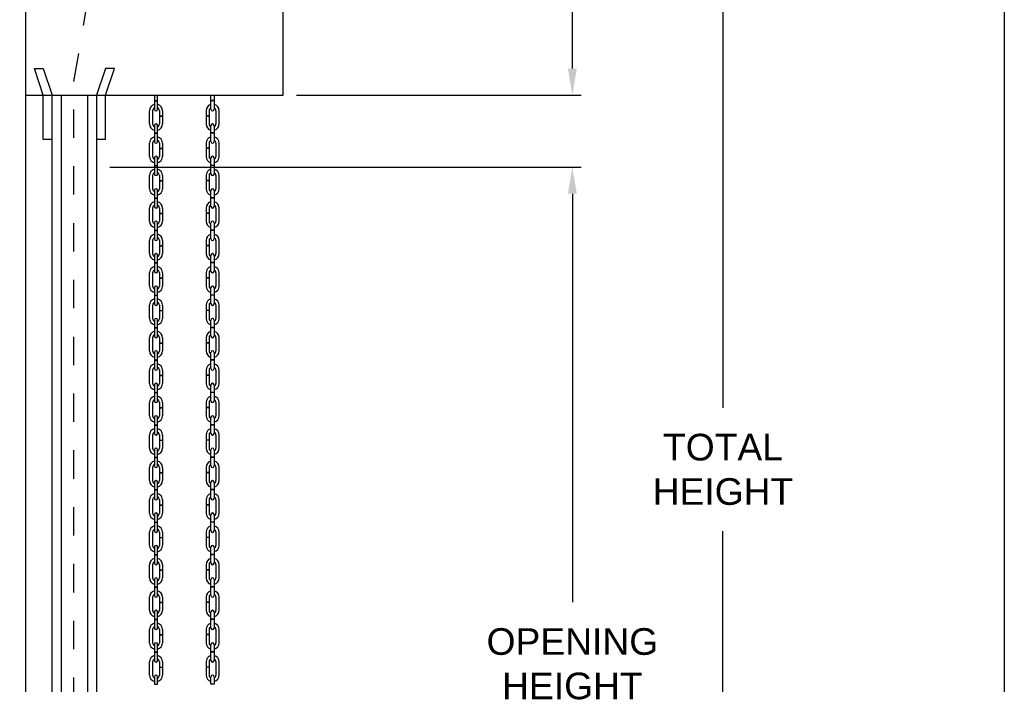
# Model space of a CAD drawing. Header units: inches. Extents: x 169.6 to 213.7, y 195.1 to 247.7.
# Tile 41 of 48: x 210.3 to 213.7, y 222 to 224.4. Entities that reach past the tile are written whole.
import ezdxf

# ---------------------------------------------------------------- set-up
doc = ezdxf.new("R2010")
doc.units = ezdxf.units.IN
doc.header["$LTSCALE"] = 0.25
doc.header["$MEASUREMENT"] = 0
doc.linetypes.add('HIDDEN', pattern=[0.375, 0.25, -0.125])
doc.layers.add('ANNOTATIONS', color=1, linetype='Continuous')
doc.layers.add('CHAIN HOIST RH', color=7, linetype='Continuous')
doc.styles.add('ARIAL', font='arial.ttf', dxfattribs={"height": 0.09375})
doc.dimstyles.new('STANDARD$0', dxfattribs={"dimtxt": 0.09375, "dimasz": 0.09375, "dimexe": 0.03125, "dimexo": 0.046875, "dimgap": 0.09, "dimtad": 0, "dimtih": 1, "dimtoh": 1, "dimdec": 4, "dimzin": 0, "dimdsep": 46, "dimtxsty": 'ARIAL', "dimcen": 0.09, "dimadec": 0, "dimazin": 0, "dimtfac": 1, "dimtdec": 4, "dimtofl": 0, "dimtmove": 0, "dimatfit": 1, "dimfxl": 1, "dimtolj": 1, "dimtzin": 0, "dimarcsym": 0})

# ---------------------------------------------------------------- blocks, each defined once
blk = doc.blocks.new('*D30')
at = {"layer": 'ANNOTATIONS', "color": 0, "lineweight": -2, "transparency": 16777216}
for p, q in [((212.2021, 224.1823), (212.2021, 224.2761)), ((211.231, 224.0886), (212.2334, 224.0886)), ((210.5747, 223.8352), (212.2334, 223.8352)), ((212.2021, 223.7415), (212.2021, 223.6477))]:
    blk.add_line(p, q, dxfattribs=at)
at = {"layer": 'ANNOTATIONS', "color": 0, "transparency": 16777216}
for points in [[(212.1865, 224.1823), (212.2177, 224.1823), (212.2021, 224.0886)], [(212.1865, 223.7415), (212.2177, 223.7415), (212.2021, 223.8352)]]:
    blk.add_solid(points, dxfattribs=at)
at = {"layer": 'defpoints', "color": 0, "transparency": 16777216}
for p in [(211.1841, 224.0886), (210.5278, 223.8352), (212.2021, 223.8352)]:
    blk.add_point(p, dxfattribs=at)
at = {"layer": 'ANNOTATIONS', "color": 0, "transparency": 16777216, "insert": (212.2021, 223.9619), "char_height": 0.09375, "attachment_point": 5, "style": 'ARIAL'}
blk.add_mtext('\\A1;  ', dxfattribs=at)
blk = doc.blocks.new('*D32')
at = {"layer": 'ANNOTATIONS', "color": 0, "lineweight": -2, "transparency": 16777216}
for p, q in [((210.3149, 225.2036), (212.7632, 225.2036)), ((212.732, 225.1099), (212.732, 222.9885)), ((212.732, 220.4323), (212.732, 222.5537)), ((211.1997, 220.3386), (212.7632, 220.3386))]:
    blk.add_line(p, q, dxfattribs=at)
at = {"layer": 'ANNOTATIONS', "color": 0, "transparency": 16777216}
for points in [[(212.7164, 225.1099), (212.7476, 225.1099), (212.732, 225.2036)], [(212.7164, 220.4323), (212.7476, 220.4323), (212.732, 220.3386)]]:
    blk.add_solid(points, dxfattribs=at)
at = {"layer": 'defpoints', "color": 0, "transparency": 16777216}
for p in [(210.268, 225.2036), (211.1528, 220.3386), (212.732, 220.3386)]:
    blk.add_point(p, dxfattribs=at)
at = {"layer": 'ANNOTATIONS', "color": 0, "transparency": 16777216, "insert": (212.732, 222.7711), "char_height": 0.09375, "attachment_point": 5, "style": 'ARIAL'}
blk.add_mtext('\\A1;TOTAL \\PHEIGHT', dxfattribs=at)
blk = doc.blocks.new('*D33')
at = {"layer": 'ANNOTATIONS', "color": 0, "lineweight": -2, "transparency": 16777216}
for p, q in [((210.6216, 223.8352), (212.2334, 223.8352)), ((212.2021, 223.7415), (212.2021, 222.3043)), ((212.2021, 220.4323), (212.2021, 221.8695)), ((211.1997, 220.3386), (212.2334, 220.3386))]:
    blk.add_line(p, q, dxfattribs=at)
at = {"layer": 'ANNOTATIONS', "color": 0, "transparency": 16777216}
for points in [[(212.1865, 223.7415), (212.2177, 223.7415), (212.2021, 223.8352)], [(212.1865, 220.4323), (212.2177, 220.4323), (212.2021, 220.3386)]]:
    blk.add_solid(points, dxfattribs=at)
at = {"layer": 'defpoints', "color": 0, "transparency": 16777216}
for p in [(210.5747, 223.8352), (212.2021, 223.8352), (211.1528, 220.3386)]:
    blk.add_point(p, dxfattribs=at)
at = {"layer": 'ANNOTATIONS', "color": 0, "transparency": 16777216, "insert": (212.2021, 222.0869), "char_height": 0.09375, "attachment_point": 5, "style": 'ARIAL'}
blk.add_mtext('\\A1;OPENING\\PHEIGHT', dxfattribs=at)

msp = doc.modelspace()

# ---------------------------------------------------------------- linework, layer by layer
at = {"layer": 'ANNOTATIONS'}
for p, q in [((212.20212, 224.18233), (212.20212, 224.45072)), ((211.23096, 224.08858), (212.23337, 224.08858)), ((210.57471, 223.83522), (212.23337, 223.83522))]:
    msp.add_line(p, q, dxfattribs=at)
for points in [[(212.1865, 224.18233), (212.21775, 224.18233), (212.20212, 224.08858)], [(212.1865, 223.74147), (212.21775, 223.74147), (212.20212, 223.83522)]]:
    msp.add_solid(points, dxfattribs=at)
at = {"layer": 'CHAIN HOIST RH', "linetype": 'Continuous'}
for p, q in [((210.27783, 225.08858), (210.27783, 220.33858)), ((211.18408, 224.08858), (211.18408, 225.08858)), ((210.34033, 224.08858), (210.30908, 224.18233)), ((210.30908, 224.18233), (210.34033, 224.18233)), ((210.34033, 224.18233), (210.37158, 224.08858)), ((210.55908, 224.18233), (210.52783, 224.08858)), ((210.55908, 224.08858), (210.59033, 224.18233)), ((210.59033, 224.18233), (210.55908, 224.18233)), ((210.27783, 224.08858), (211.18408, 224.08858)), ((210.34033, 223.93233), (210.34033, 224.08858)), ((210.37158, 220.33858), (210.37158, 224.08858)), ((210.40283, 224.08858), (210.40283, 220.33858)), ((210.49658, 220.33858), (210.49658, 224.08858)), ((210.52783, 224.08858), (210.52783, 220.33858)), ((210.55908, 223.93233), (210.55908, 224.08858)), ((210.37158, 223.93233), (210.34033, 223.93233)), ((210.55908, 223.93233), (210.52783, 223.93233))]:
    msp.add_line(p, q, dxfattribs=at)
at = {"layer": 'CHAIN HOIST RH', "linetype": 'HIDDEN'}
for p, q in [((210.44836, 224.13647), (210.53048, 224.61998)), ((210.44836, 220.33858), (210.44836, 224.13647))]:
    msp.add_line(p, q, dxfattribs=at)
at = {"layer": 'CHAIN HOIST RH'}
for p, q in [((210.73146, 224.08858), (210.73146, 224.06972)), ((210.73146, 224.06972), (210.74256, 224.06972)), ((210.73146, 224.06882), (210.73146, 224.03907)), ((210.73146, 224.06882), (210.74256, 224.06882)), ((210.74256, 224.06972), (210.74256, 224.08858)), ((210.74256, 224.03907), (210.74256, 224.06882)), ((210.93033, 224.06972), (210.93033, 224.08858)), ((210.94143, 224.06972), (210.93033, 224.06972)), ((210.94143, 224.06882), (210.93033, 224.06882)), ((210.93033, 224.03907), (210.93033, 224.06882)), ((210.94143, 224.08858), (210.94143, 224.06972)), ((210.94143, 224.06882), (210.94143, 224.03907)), ((210.71409, 223.98732), (210.71409, 224.03374)), ((210.72519, 224.03374), (210.72519, 223.98732)), ((210.74883, 224.03374), (210.74883, 224.01591)), ((210.75993, 224.03374), (210.75993, 224.01591)), ((210.91296, 224.03374), (210.91296, 224.01591)), ((210.92406, 224.03374), (210.92406, 224.01591)), ((210.94771, 224.03374), (210.94771, 223.98732)), ((210.95881, 223.98732), (210.95881, 224.03374)), ((210.74883, 224.01591), (210.75993, 224.01591)), ((210.74883, 224.01501), (210.74883, 223.98732)), ((210.74883, 224.01501), (210.75993, 224.01501)), ((210.75993, 224.01501), (210.75993, 223.98732)), ((210.92406, 224.01591), (210.91296, 224.01591)), ((210.91296, 224.01501), (210.91296, 223.98732)), ((210.92406, 224.01501), (210.91296, 224.01501)), ((210.92406, 224.01501), (210.92406, 223.98732)), ((210.73146, 223.98198), (210.73146, 223.9556)), ((210.74256, 223.9556), (210.74256, 223.98198)), ((210.93033, 223.9556), (210.93033, 223.98198)), ((210.94143, 223.98198), (210.94143, 223.9556)), ((210.73146, 223.9556), (210.74256, 223.9556)), ((210.73146, 223.9547), (210.74256, 223.9547)), ((210.73146, 223.9547), (210.73146, 223.92495)), ((210.74256, 223.92495), (210.74256, 223.9547)), ((210.94143, 223.9556), (210.93033, 223.9556)), ((210.93033, 223.92495), (210.93033, 223.9547)), ((210.94143, 223.9547), (210.93033, 223.9547)), ((210.94143, 223.9547), (210.94143, 223.92495)), ((210.71409, 223.87319), (210.71409, 223.91962)), ((210.72519, 223.91962), (210.72519, 223.87319)), ((210.74883, 223.91962), (210.74883, 223.90179)), ((210.74883, 223.90179), (210.75993, 223.90179)), ((210.74883, 223.90089), (210.74883, 223.87319)), ((210.74883, 223.90089), (210.75993, 223.90089)), ((210.75993, 223.91962), (210.75993, 223.90179)), ((210.75993, 223.90089), (210.75993, 223.87319)), ((210.91296, 223.91962), (210.91296, 223.90179)), ((210.92406, 223.90179), (210.91296, 223.90179)), ((210.91296, 223.90089), (210.91296, 223.87319)), ((210.92406, 223.90089), (210.91296, 223.90089)), ((210.92406, 223.91962), (210.92406, 223.90179)), ((210.92406, 223.90089), (210.92406, 223.87319)), ((210.94771, 223.91962), (210.94771, 223.87319)), ((210.95881, 223.87319), (210.95881, 223.91962)), ((210.73146, 223.86786), (210.73146, 223.84148)), ((210.74256, 223.84148), (210.74256, 223.86786)), ((210.93033, 223.84148), (210.93033, 223.86786)), ((210.94143, 223.86786), (210.94143, 223.84148)), ((210.73146, 223.84148), (210.74256, 223.84148)), ((210.73146, 223.84058), (210.74256, 223.84058)), ((210.73146, 223.84058), (210.73146, 223.81083)), ((210.74256, 223.81083), (210.74256, 223.84058)), ((210.94143, 223.84148), (210.93033, 223.84148)), ((210.94143, 223.84058), (210.93033, 223.84058)), ((210.93033, 223.81083), (210.93033, 223.84058)), ((210.94143, 223.84058), (210.94143, 223.81083)), ((210.71409, 223.75907), (210.71409, 223.80549)), ((210.72519, 223.80549), (210.72519, 223.75907)), ((210.74883, 223.80549), (210.74883, 223.78767)), ((210.75993, 223.80549), (210.75993, 223.78767)), ((210.91296, 223.80549), (210.91296, 223.78767)), ((210.92406, 223.80549), (210.92406, 223.78767)), ((210.94771, 223.80549), (210.94771, 223.75907)), ((210.95881, 223.75907), (210.95881, 223.80549)), ((210.73146, 223.75374), (210.73146, 223.72736)), ((210.74256, 223.72736), (210.74256, 223.75374)), ((210.74883, 223.78767), (210.75993, 223.78767)), ((210.74883, 223.78677), (210.74883, 223.75907)), ((210.74883, 223.78677), (210.75993, 223.78677)), ((210.75993, 223.78677), (210.75993, 223.75907)), ((210.92406, 223.78767), (210.91296, 223.78767)), ((210.92406, 223.78677), (210.91296, 223.78677)), ((210.91296, 223.78677), (210.91296, 223.75907)), ((210.92406, 223.78677), (210.92406, 223.75907)), ((210.93033, 223.72736), (210.93033, 223.75374)), ((210.94143, 223.75374), (210.94143, 223.72736)), ((210.73146, 223.72736), (210.74256, 223.72736)), ((210.73146, 223.72646), (210.74256, 223.72646)), ((210.73146, 223.72646), (210.73146, 223.6967)), ((210.74256, 223.6967), (210.74256, 223.72646)), ((210.94143, 223.72736), (210.93033, 223.72736)), ((210.93033, 223.6967), (210.93033, 223.72646)), ((210.94143, 223.72646), (210.93033, 223.72646)), ((210.94143, 223.72646), (210.94143, 223.6967)), ((210.71409, 223.64495), (210.71409, 223.69137)), ((210.72519, 223.69137), (210.72519, 223.64495)), ((210.74883, 223.69137), (210.74883, 223.67355)), ((210.75993, 223.69137), (210.75993, 223.67355)), ((210.91296, 223.69137), (210.91296, 223.67355)), ((210.92406, 223.69137), (210.92406, 223.67355)), ((210.94771, 223.69137), (210.94771, 223.64495)), ((210.95881, 223.64495), (210.95881, 223.69137)), ((210.74883, 223.67355), (210.75993, 223.67355)), ((210.74883, 223.67265), (210.75993, 223.67265)), ((210.74883, 223.67265), (210.74883, 223.64495)), ((210.75993, 223.67265), (210.75993, 223.64495)), ((210.92406, 223.67355), (210.91296, 223.67355)), ((210.92406, 223.67265), (210.91296, 223.67265)), ((210.91296, 223.67265), (210.91296, 223.64495)), ((210.92406, 223.67265), (210.92406, 223.64495)), ((210.73146, 223.63962), (210.73146, 223.61324)), ((210.74256, 223.61324), (210.74256, 223.63962)), ((210.93033, 223.61324), (210.93033, 223.63962)), ((210.94143, 223.63962), (210.94143, 223.61324)), ((210.73146, 223.61324), (210.74256, 223.61324)), ((210.73146, 223.61234), (210.73146, 223.58258)), ((210.73146, 223.61234), (210.74256, 223.61234)), ((210.74256, 223.58258), (210.74256, 223.61234)), ((210.94143, 223.61324), (210.93033, 223.61324)), ((210.94143, 223.61234), (210.93033, 223.61234)), ((210.93033, 223.58258), (210.93033, 223.61234)), ((210.94143, 223.61234), (210.94143, 223.58258)), ((210.71409, 223.53083), (210.71409, 223.57725)), ((210.72519, 223.57725), (210.72519, 223.53083)), ((210.74883, 223.57725), (210.74883, 223.55942)), ((210.74883, 223.55942), (210.75993, 223.55942)), ((210.74883, 223.55853), (210.75993, 223.55853)), ((210.74883, 223.55853), (210.74883, 223.53083)), ((210.75993, 223.57725), (210.75993, 223.55942)), ((210.75993, 223.55853), (210.75993, 223.53083)), ((210.91296, 223.57725), (210.91296, 223.55942)), ((210.92406, 223.55942), (210.91296, 223.55942)), ((210.92406, 223.55853), (210.91296, 223.55853)), ((210.91296, 223.55853), (210.91296, 223.53083)), ((210.92406, 223.57725), (210.92406, 223.55942)), ((210.92406, 223.55853), (210.92406, 223.53083)), ((210.94771, 223.57725), (210.94771, 223.53083)), ((210.95881, 223.53083), (210.95881, 223.57725)), ((210.73146, 223.5255), (210.73146, 223.49911)), ((210.74256, 223.49911), (210.74256, 223.5255)), ((210.93033, 223.49911), (210.93033, 223.5255)), ((210.94143, 223.5255), (210.94143, 223.49911)), ((210.73146, 223.49911), (210.74256, 223.49911)), ((210.73146, 223.49822), (210.73146, 223.46846)), ((210.73146, 223.49822), (210.74256, 223.49822)), ((210.74256, 223.46846), (210.74256, 223.49822)), ((210.94143, 223.49911), (210.93033, 223.49911)), ((210.93033, 223.46846), (210.93033, 223.49822)), ((210.94143, 223.49822), (210.93033, 223.49822)), ((210.94143, 223.49822), (210.94143, 223.46846)), ((210.71409, 223.41671), (210.71409, 223.46313)), ((210.72519, 223.46313), (210.72519, 223.41671)), ((210.74883, 223.46313), (210.74883, 223.4453)), ((210.74883, 223.4453), (210.75993, 223.4453)), ((210.74883, 223.4444), (210.75993, 223.4444)), ((210.74883, 223.4444), (210.74883, 223.41671)), ((210.75993, 223.46313), (210.75993, 223.4453)), ((210.75993, 223.4444), (210.75993, 223.41671)), ((210.91296, 223.46313), (210.91296, 223.4453)), ((210.92406, 223.4453), (210.91296, 223.4453)), ((210.91296, 223.4444), (210.91296, 223.41671)), ((210.92406, 223.4444), (210.91296, 223.4444)), ((210.92406, 223.46313), (210.92406, 223.4453)), ((210.92406, 223.4444), (210.92406, 223.41671)), ((210.94771, 223.46313), (210.94771, 223.41671)), ((210.95881, 223.41671), (210.95881, 223.46313)), ((210.73146, 223.41138), (210.73146, 223.38499)), ((210.74256, 223.38499), (210.74256, 223.41138)), ((210.93033, 223.38499), (210.93033, 223.41138)), ((210.94143, 223.41138), (210.94143, 223.38499)), ((210.73146, 223.38499), (210.74256, 223.38499)), ((210.73146, 223.38409), (210.73146, 223.35434)), ((210.73146, 223.38409), (210.74256, 223.38409)), ((210.74256, 223.35434), (210.74256, 223.38409)), ((210.94143, 223.38499), (210.93033, 223.38499)), ((210.94143, 223.38409), (210.93033, 223.38409)), ((210.93033, 223.35434), (210.93033, 223.38409)), ((210.94143, 223.38409), (210.94143, 223.35434)), ((210.71409, 223.30258), (210.71409, 223.34901)), ((210.72519, 223.34901), (210.72519, 223.30258)), ((210.74883, 223.34901), (210.74883, 223.33118)), ((210.75993, 223.34901), (210.75993, 223.33118)), ((210.91296, 223.34901), (210.91296, 223.33118)), ((210.92406, 223.34901), (210.92406, 223.33118)), ((210.94771, 223.34901), (210.94771, 223.30258)), ((210.95881, 223.30258), (210.95881, 223.34901)), ((210.74883, 223.33118), (210.75993, 223.33118)), ((210.74883, 223.33028), (210.74883, 223.30258)), ((210.74883, 223.33028), (210.75993, 223.33028)), ((210.75993, 223.33028), (210.75993, 223.30258)), ((210.92406, 223.33118), (210.91296, 223.33118)), ((210.91296, 223.33028), (210.91296, 223.30258)), ((210.92406, 223.33028), (210.91296, 223.33028)), ((210.92406, 223.33028), (210.92406, 223.30258)), ((210.73146, 223.29725), (210.73146, 223.27087)), ((210.73146, 223.27087), (210.74256, 223.27087)), ((210.73146, 223.26997), (210.74256, 223.26997)), ((210.73146, 223.26997), (210.73146, 223.24022)), ((210.74256, 223.27087), (210.74256, 223.29725)), ((210.74256, 223.24022), (210.74256, 223.26997)), ((210.93033, 223.27087), (210.93033, 223.29725)), ((210.94143, 223.27087), (210.93033, 223.27087)), ((210.93033, 223.24022), (210.93033, 223.26997)), ((210.94143, 223.26997), (210.93033, 223.26997)), ((210.94143, 223.29725), (210.94143, 223.27087)), ((210.94143, 223.26997), (210.94143, 223.24022)), ((210.71409, 223.18846), (210.71409, 223.23489)), ((210.72519, 223.23489), (210.72519, 223.18846)), ((210.74883, 223.23489), (210.74883, 223.21706)), ((210.75993, 223.23489), (210.75993, 223.21706)), ((210.91296, 223.23489), (210.91296, 223.21706)), ((210.92406, 223.23489), (210.92406, 223.21706)), ((210.94771, 223.23489), (210.94771, 223.18846)), ((210.95881, 223.18846), (210.95881, 223.23489)), ((210.74883, 223.21706), (210.75993, 223.21706)), ((210.74883, 223.21616), (210.74883, 223.18846)), ((210.74883, 223.21616), (210.75993, 223.21616)), ((210.75993, 223.21616), (210.75993, 223.18846)), ((210.92406, 223.21706), (210.91296, 223.21706)), ((210.91296, 223.21616), (210.91296, 223.18846)), ((210.92406, 223.21616), (210.91296, 223.21616)), ((210.92406, 223.21616), (210.92406, 223.18846)), ((210.73146, 223.18313), (210.73146, 223.15675)), ((210.74256, 223.15675), (210.74256, 223.18313)), ((210.93033, 223.15675), (210.93033, 223.18313)), ((210.94143, 223.18313), (210.94143, 223.15675)), ((210.73146, 223.15675), (210.74256, 223.15675)), ((210.73146, 223.15585), (210.74256, 223.15585)), ((210.73146, 223.15585), (210.73146, 223.12609)), ((210.74256, 223.12609), (210.74256, 223.15585)), ((210.94143, 223.15675), (210.93033, 223.15675)), ((210.94143, 223.15585), (210.93033, 223.15585)), ((210.93033, 223.12609), (210.93033, 223.15585)), ((210.94143, 223.15585), (210.94143, 223.12609)), ((210.71409, 223.07434), (210.71409, 223.12076)), ((210.72519, 223.12076), (210.72519, 223.07434)), ((210.74883, 223.12076), (210.74883, 223.10294)), ((210.74883, 223.10294), (210.75993, 223.10294)), ((210.74883, 223.10204), (210.74883, 223.07434)), ((210.74883, 223.10204), (210.75993, 223.10204)), ((210.75993, 223.12076), (210.75993, 223.10294)), ((210.75993, 223.10204), (210.75993, 223.07434)), ((210.91296, 223.12076), (210.91296, 223.10294)), ((210.92406, 223.10294), (210.91296, 223.10294)), ((210.92406, 223.10204), (210.91296, 223.10204)), ((210.91296, 223.10204), (210.91296, 223.07434)), ((210.92406, 223.12076), (210.92406, 223.10294)), ((210.92406, 223.10204), (210.92406, 223.07434)), ((210.94771, 223.12076), (210.94771, 223.07434)), ((210.95881, 223.07434), (210.95881, 223.12076)), ((210.73146, 223.06901), (210.73146, 223.04263)), ((210.74256, 223.04263), (210.74256, 223.06901)), ((210.93033, 223.04263), (210.93033, 223.06901)), ((210.94143, 223.06901), (210.94143, 223.04263)), ((210.73146, 223.04263), (210.74256, 223.04263)), ((210.73146, 223.04173), (210.74256, 223.04173)), ((210.73146, 223.04173), (210.73146, 223.01197)), ((210.74256, 223.01197), (210.74256, 223.04173)), ((210.94143, 223.04263), (210.93033, 223.04263)), ((210.93033, 223.01197), (210.93033, 223.04173)), ((210.94143, 223.04173), (210.93033, 223.04173)), ((210.94143, 223.04173), (210.94143, 223.01197)), ((210.71409, 222.96022), (210.71409, 223.00664)), ((210.72519, 223.00664), (210.72519, 222.96022)), ((210.74883, 223.00664), (210.74883, 222.98881)), ((210.75993, 223.00664), (210.75993, 222.98881)), ((210.91296, 223.00664), (210.91296, 222.98881)), ((210.92406, 223.00664), (210.92406, 222.98881)), ((210.94771, 223.00664), (210.94771, 222.96022)), ((210.95881, 222.96022), (210.95881, 223.00664)), ((210.74883, 222.98881), (210.75993, 222.98881)), ((210.74883, 222.98792), (210.74883, 222.96022)), ((210.74883, 222.98792), (210.75993, 222.98792)), ((210.75993, 222.98792), (210.75993, 222.96022)), ((210.92406, 222.98881), (210.91296, 222.98881)), ((210.92406, 222.98792), (210.91296, 222.98792)), ((210.91296, 222.98792), (210.91296, 222.96022)), ((210.92406, 222.98792), (210.92406, 222.96022)), ((210.73146, 222.95489), (210.73146, 222.9285)), ((210.73146, 222.9285), (210.74256, 222.9285)), ((210.73146, 222.92761), (210.73146, 222.89785)), ((210.73146, 222.92761), (210.74256, 222.92761)), ((210.74256, 222.9285), (210.74256, 222.95489)), ((210.74256, 222.89785), (210.74256, 222.92761)), ((210.93033, 222.9285), (210.93033, 222.95489)), ((210.94143, 222.9285), (210.93033, 222.9285)), ((210.93033, 222.89785), (210.93033, 222.92761)), ((210.94143, 222.92761), (210.93033, 222.92761)), ((210.94143, 222.95489), (210.94143, 222.9285)), ((210.94143, 222.92761), (210.94143, 222.89785)), ((210.71409, 222.8461), (210.71409, 222.89252)), ((210.72519, 222.89252), (210.72519, 222.8461)), ((210.74883, 222.89252), (210.74883, 222.87469)), ((210.75993, 222.89252), (210.75993, 222.87469)), ((210.91296, 222.89252), (210.91296, 222.87469)), ((210.92406, 222.89252), (210.92406, 222.87469)), ((210.94771, 222.89252), (210.94771, 222.8461)), ((210.95881, 222.8461), (210.95881, 222.89252)), ((210.74883, 222.87469), (210.75993, 222.87469)), ((210.74883, 222.87379), (210.75993, 222.87379)), ((210.74883, 222.87379), (210.74883, 222.8461)), ((210.75993, 222.87379), (210.75993, 222.8461)), ((210.92406, 222.87469), (210.91296, 222.87469)), ((210.92406, 222.87379), (210.91296, 222.87379)), ((210.91296, 222.87379), (210.91296, 222.8461)), ((210.92406, 222.87379), (210.92406, 222.8461)), ((210.73146, 222.84077), (210.73146, 222.81438)), ((210.74256, 222.81438), (210.74256, 222.84077)), ((210.93033, 222.81438), (210.93033, 222.84077)), ((210.94143, 222.84077), (210.94143, 222.81438)), ((210.73146, 222.81438), (210.74256, 222.81438)), ((210.73146, 222.81348), (210.73146, 222.78373)), ((210.73146, 222.81348), (210.74256, 222.81348)), ((210.74256, 222.78373), (210.74256, 222.81348)), ((210.94143, 222.81438), (210.93033, 222.81438)), ((210.94143, 222.81348), (210.93033, 222.81348)), ((210.93033, 222.78373), (210.93033, 222.81348)), ((210.94143, 222.81348), (210.94143, 222.78373)), ((210.71409, 222.73197), (210.71409, 222.7784)), ((210.72519, 222.7784), (210.72519, 222.73197)), ((210.74883, 222.7784), (210.74883, 222.76057)), ((210.74883, 222.76057), (210.75993, 222.76057)), ((210.74883, 222.75967), (210.75993, 222.75967)), ((210.74883, 222.75967), (210.74883, 222.73197)), ((210.75993, 222.7784), (210.75993, 222.76057)), ((210.75993, 222.75967), (210.75993, 222.73197)), ((210.91296, 222.7784), (210.91296, 222.76057)), ((210.92406, 222.76057), (210.91296, 222.76057)), ((210.92406, 222.75967), (210.91296, 222.75967)), ((210.91296, 222.75967), (210.91296, 222.73197)), ((210.92406, 222.7784), (210.92406, 222.76057)), ((210.92406, 222.75967), (210.92406, 222.73197)), ((210.94771, 222.7784), (210.94771, 222.73197)), ((210.95881, 222.73197), (210.95881, 222.7784)), ((210.73146, 222.72664), (210.73146, 222.70026)), ((210.74256, 222.70026), (210.74256, 222.72664)), ((210.93033, 222.70026), (210.93033, 222.72664)), ((210.94143, 222.72664), (210.94143, 222.70026)), ((210.73146, 222.70026), (210.74256, 222.70026)), ((210.73146, 222.69936), (210.74256, 222.69936)), ((210.73146, 222.69936), (210.73146, 222.66961)), ((210.74256, 222.66961), (210.74256, 222.69936)), ((210.94143, 222.70026), (210.93033, 222.70026)), ((210.93033, 222.66961), (210.93033, 222.69936)), ((210.94143, 222.69936), (210.93033, 222.69936)), ((210.94143, 222.69936), (210.94143, 222.66961)), ((210.71409, 222.61785), (210.71409, 222.66428)), ((210.72519, 222.66428), (210.72519, 222.61785)), ((210.74883, 222.66428), (210.74883, 222.64645)), ((210.74883, 222.64645), (210.75993, 222.64645)), ((210.74883, 222.64555), (210.74883, 222.61785)), ((210.74883, 222.64555), (210.75993, 222.64555)), ((210.75993, 222.66428), (210.75993, 222.64645)), ((210.75993, 222.64555), (210.75993, 222.61785)), ((210.91296, 222.66428), (210.91296, 222.64645)), ((210.92406, 222.64645), (210.91296, 222.64645)), ((210.92406, 222.64555), (210.91296, 222.64555)), ((210.91296, 222.64555), (210.91296, 222.61785)), ((210.92406, 222.66428), (210.92406, 222.64645)), ((210.92406, 222.64555), (210.92406, 222.61785)), ((210.94771, 222.66428), (210.94771, 222.61785)), ((210.95881, 222.61785), (210.95881, 222.66428)), ((210.73146, 222.61252), (210.73146, 222.58614)), ((210.74256, 222.58614), (210.74256, 222.61252)), ((210.93033, 222.58614), (210.93033, 222.61252)), ((210.94143, 222.61252), (210.94143, 222.58614)), ((210.73146, 222.58614), (210.74256, 222.58614)), ((210.73146, 222.58524), (210.73146, 222.55548)), ((210.73146, 222.58524), (210.74256, 222.58524)), ((210.74256, 222.55548), (210.74256, 222.58524)), ((210.94143, 222.58614), (210.93033, 222.58614)), ((210.93033, 222.55548), (210.93033, 222.58524)), ((210.94143, 222.58524), (210.93033, 222.58524)), ((210.94143, 222.58524), (210.94143, 222.55548)), ((210.71409, 222.50373), (210.71409, 222.55015)), ((210.72519, 222.55015), (210.72519, 222.50373)), ((210.74883, 222.55015), (210.74883, 222.53233)), ((210.75993, 222.55015), (210.75993, 222.53233)), ((210.91296, 222.55015), (210.91296, 222.53233)), ((210.92406, 222.55015), (210.92406, 222.53233)), ((210.94771, 222.55015), (210.94771, 222.50373)), ((210.95881, 222.50373), (210.95881, 222.55015)), ((210.74883, 222.53233), (210.75993, 222.53233)), ((210.74883, 222.53143), (210.75993, 222.53143)), ((210.74883, 222.53143), (210.74883, 222.50373)), ((210.75993, 222.53143), (210.75993, 222.50373)), ((210.92406, 222.53233), (210.91296, 222.53233)), ((210.92406, 222.53143), (210.91296, 222.53143)), ((210.91296, 222.53143), (210.91296, 222.50373)), ((210.92406, 222.53143), (210.92406, 222.50373)), ((210.73146, 222.4984), (210.73146, 222.47202)), ((210.73146, 222.47202), (210.74256, 222.47202)), ((210.74256, 222.47202), (210.74256, 222.4984)), ((210.93033, 222.47202), (210.93033, 222.4984)), ((210.94143, 222.47202), (210.93033, 222.47202)), ((210.94143, 222.4984), (210.94143, 222.47202)), ((210.73146, 222.47112), (210.73146, 222.44136)), ((210.73146, 222.47112), (210.74256, 222.47112)), ((210.74256, 222.44136), (210.74256, 222.47112)), ((210.94143, 222.47112), (210.93033, 222.47112)), ((210.93033, 222.44136), (210.93033, 222.47112)), ((210.94143, 222.47112), (210.94143, 222.44136)), ((210.71409, 222.38961), (210.71409, 222.43603)), ((210.72519, 222.43603), (210.72519, 222.38961)), ((210.74883, 222.43603), (210.74883, 222.41821)), ((210.74883, 222.41821), (210.75993, 222.41821)), ((210.74883, 222.41731), (210.75993, 222.41731)), ((210.74883, 222.41731), (210.74883, 222.38961)), ((210.75993, 222.43603), (210.75993, 222.41821)), ((210.75993, 222.41731), (210.75993, 222.38961)), ((210.91296, 222.43603), (210.91296, 222.41821)), ((210.92406, 222.41821), (210.91296, 222.41821)), ((210.92406, 222.41731), (210.91296, 222.41731)), ((210.91296, 222.41731), (210.91296, 222.38961)), ((210.92406, 222.43603), (210.92406, 222.41821)), ((210.92406, 222.41731), (210.92406, 222.38961)), ((210.94771, 222.43603), (210.94771, 222.38961)), ((210.95881, 222.38961), (210.95881, 222.43603)), ((210.73146, 222.38428), (210.73146, 222.3579)), ((210.74256, 222.3579), (210.74256, 222.38428)), ((210.93033, 222.3579), (210.93033, 222.38428)), ((210.94143, 222.38428), (210.94143, 222.3579)), ((210.73146, 222.3579), (210.74256, 222.3579)), ((210.73146, 222.357), (210.73146, 222.32724)), ((210.73146, 222.357), (210.74256, 222.357)), ((210.74256, 222.32724), (210.74256, 222.357)), ((210.94143, 222.3579), (210.93033, 222.3579)), ((210.93033, 222.32724), (210.93033, 222.357)), ((210.94143, 222.357), (210.93033, 222.357)), ((210.94143, 222.357), (210.94143, 222.32724)), ((210.71409, 222.27549), (210.71409, 222.32191)), ((210.72519, 222.32191), (210.72519, 222.27549)), ((210.74883, 222.32191), (210.74883, 222.30408)), ((210.74883, 222.30408), (210.75993, 222.30408)), ((210.74883, 222.30318), (210.75993, 222.30318)), ((210.74883, 222.30318), (210.74883, 222.27549)), ((210.75993, 222.32191), (210.75993, 222.30408)), ((210.75993, 222.30318), (210.75993, 222.27549)), ((210.91296, 222.32191), (210.91296, 222.30408)), ((210.92406, 222.30408), (210.91296, 222.30408)), ((210.91296, 222.30318), (210.91296, 222.27549)), ((210.92406, 222.30318), (210.91296, 222.30318)), ((210.92406, 222.32191), (210.92406, 222.30408)), ((210.92406, 222.30318), (210.92406, 222.27549)), ((210.94771, 222.32191), (210.94771, 222.27549)), ((210.95881, 222.27549), (210.95881, 222.32191)), ((210.73146, 222.27016), (210.73146, 222.24377)), ((210.74256, 222.24377), (210.74256, 222.27016)), ((210.93033, 222.24377), (210.93033, 222.27016)), ((210.94143, 222.27016), (210.94143, 222.24377)), ((210.73146, 222.24377), (210.74256, 222.24377)), ((210.73146, 222.24287), (210.73146, 222.21312)), ((210.73146, 222.24287), (210.74256, 222.24287)), ((210.74256, 222.21312), (210.74256, 222.24287)), ((210.94143, 222.24377), (210.93033, 222.24377)), ((210.94143, 222.24287), (210.93033, 222.24287)), ((210.93033, 222.21312), (210.93033, 222.24287)), ((210.94143, 222.24287), (210.94143, 222.21312)), ((210.71409, 222.16137), (210.71409, 222.20779)), ((210.72519, 222.20779), (210.72519, 222.16137)), ((210.74883, 222.20779), (210.74883, 222.18996)), ((210.75993, 222.20779), (210.75993, 222.18996)), ((210.91296, 222.20779), (210.91296, 222.18996)), ((210.92406, 222.20779), (210.92406, 222.18996)), ((210.94771, 222.20779), (210.94771, 222.16137)), ((210.95881, 222.16137), (210.95881, 222.20779)), ((210.74883, 222.18996), (210.75993, 222.18996)), ((210.74883, 222.18906), (210.75993, 222.18906)), ((210.74883, 222.18906), (210.74883, 222.16137)), ((210.75993, 222.18906), (210.75993, 222.16137)), ((210.92406, 222.18996), (210.91296, 222.18996)), ((210.91296, 222.18906), (210.91296, 222.16137)), ((210.92406, 222.18906), (210.91296, 222.18906)), ((210.92406, 222.18906), (210.92406, 222.16137)), ((210.73146, 222.15603), (210.73146, 222.12965)), ((210.73146, 222.12965), (210.74256, 222.12965)), ((210.73146, 222.12875), (210.74256, 222.12875)), ((210.73146, 222.12875), (210.73146, 222.099)), ((210.74256, 222.12965), (210.74256, 222.15603)), ((210.74256, 222.099), (210.74256, 222.12875)), ((210.93033, 222.12965), (210.93033, 222.15603)), ((210.94143, 222.12965), (210.93033, 222.12965)), ((210.94143, 222.12875), (210.93033, 222.12875)), ((210.93033, 222.099), (210.93033, 222.12875)), ((210.94143, 222.15603), (210.94143, 222.12965)), ((210.94143, 222.12875), (210.94143, 222.099)), ((210.71409, 222.04724), (210.71409, 222.09367)), ((210.72519, 222.09367), (210.72519, 222.04724)), ((210.74883, 222.09367), (210.74883, 222.07584)), ((210.75993, 222.09367), (210.75993, 222.07584)), ((210.91296, 222.09367), (210.91296, 222.07584)), ((210.92406, 222.09367), (210.92406, 222.07584)), ((210.94771, 222.09367), (210.94771, 222.04724)), ((210.95881, 222.04724), (210.95881, 222.09367)), ((210.74883, 222.07584), (210.75993, 222.07584)), ((210.74883, 222.07494), (210.74883, 222.04724)), ((210.74883, 222.07494), (210.75993, 222.07494)), ((210.75993, 222.07494), (210.75993, 222.04724)), ((210.92406, 222.07584), (210.91296, 222.07584)), ((210.91296, 222.07494), (210.91296, 222.04724)), ((210.92406, 222.07494), (210.91296, 222.07494)), ((210.92406, 222.07494), (210.92406, 222.04724)), ((210.73146, 222.04191), (210.73146, 222.01553)), ((210.74256, 222.01553), (210.74256, 222.04191)), ((210.93033, 222.01553), (210.93033, 222.04191)), ((210.94143, 222.04191), (210.94143, 222.01553)), ((210.73146, 222.01553), (210.74256, 222.01553)), ((210.94143, 222.01553), (210.93033, 222.01553))]:
    msp.add_line(p, q, dxfattribs=at)
for centre, radius, start, end in [((210.73701, 224.03374), 0.02292, 104.01225, 180), ((210.73701, 224.03374), 0.01182, 118.00044, 180), ((210.73701, 224.03907), 0.00555, 180, 0), ((210.73701, 224.03374), 0.02292, 0, 75.98775), ((210.73701, 224.03374), 0.01182, 0, 61.99956), ((210.93588, 224.03374), 0.02292, 104.01225, 180), ((210.93588, 224.03374), 0.01182, 118.00044, 180), ((210.93588, 224.03907), 0.00555, 180, 0), ((210.93588, 224.03374), 0.02292, 0, 75.98775), ((210.93588, 224.03374), 0.01182, 0, 61.99956), ((210.73701, 223.98732), 0.02292, 180, 255.98775), ((210.73701, 223.98732), 0.01182, 180, 241.99956), ((210.73701, 223.98198), 0.00555, 0, 180), ((210.73701, 223.98732), 0.01182, 298.00044, 0), ((210.73701, 223.98732), 0.02292, 284.01225, 0), ((210.93588, 223.98732), 0.02292, 180, 255.98775), ((210.93588, 223.98732), 0.01182, 180, 241.99956), ((210.93588, 223.98198), 0.00555, 0, 180), ((210.93588, 223.98732), 0.01182, 298.00044, 0), ((210.93588, 223.98732), 0.02292, 284.01225, 0), ((210.73701, 223.91962), 0.02292, 104.01225, 180), ((210.73701, 223.91962), 0.01182, 118.00044, 180), ((210.73701, 223.91962), 0.02292, 0, 75.98775), ((210.73701, 223.91962), 0.01182, 0, 61.99956), ((210.93588, 223.91962), 0.02292, 104.01225, 180), ((210.93588, 223.91962), 0.01182, 118.00044, 180), ((210.93588, 223.91962), 0.02292, 0, 75.98775), ((210.93588, 223.91962), 0.01182, 0, 61.99956), ((210.73701, 223.92495), 0.00555, 180, 0), ((210.93588, 223.92495), 0.00555, 180, 0), ((210.73701, 223.87319), 0.02292, 180, 255.98775), ((210.73701, 223.87319), 0.01182, 180, 241.99956), ((210.73701, 223.86786), 0.00555, 0, 180), ((210.73701, 223.87319), 0.02292, 284.01225, 0), ((210.73701, 223.87319), 0.01182, 298.00044, 0), ((210.93588, 223.87319), 0.02292, 180, 255.98775), ((210.93588, 223.87319), 0.01182, 180, 241.99956), ((210.93588, 223.86786), 0.00555, 0, 180), ((210.93588, 223.87319), 0.01182, 298.00044, 0), ((210.93588, 223.87319), 0.02292, 284.01225, 0), ((210.73701, 223.80549), 0.02292, 104.01225, 180), ((210.73701, 223.80549), 0.02292, 0, 75.98775), ((210.93588, 223.80549), 0.02292, 104.01225, 180), ((210.93588, 223.80549), 0.02292, 0, 75.98775), ((210.73701, 223.80549), 0.01182, 118.00044, 180), ((210.73701, 223.81083), 0.00555, 180, 0), ((210.73701, 223.80549), 0.01182, 0, 61.99956), ((210.93588, 223.80549), 0.01182, 118.00044, 180), ((210.93588, 223.81083), 0.00555, 180, 0), ((210.93588, 223.80549), 0.01182, 0, 61.99956), ((210.73701, 223.75907), 0.02292, 180, 255.98775), ((210.73701, 223.75907), 0.01182, 180, 241.99956), ((210.73701, 223.75374), 0.00555, 0, 180), ((210.73701, 223.75907), 0.01182, 298.00044, 0), ((210.73701, 223.75907), 0.02292, 284.01225, 0), ((210.93588, 223.75907), 0.02292, 180, 255.98775), ((210.93588, 223.75907), 0.01182, 180, 241.99956), ((210.93588, 223.75374), 0.00555, 0, 180), ((210.93588, 223.75907), 0.01182, 298.00044, 0), ((210.93588, 223.75907), 0.02292, 284.01225, 0), ((210.73701, 223.69137), 0.02292, 104.01225, 180), ((210.73701, 223.69137), 0.01182, 118.00044, 180), ((210.73701, 223.6967), 0.00555, 180, 0), ((210.73701, 223.69137), 0.02292, 0, 75.98775), ((210.73701, 223.69137), 0.01182, 0, 61.99956), ((210.93588, 223.69137), 0.02292, 104.01225, 180), ((210.93588, 223.69137), 0.01182, 118.00044, 180), ((210.93588, 223.6967), 0.00555, 180, 0), ((210.93588, 223.69137), 0.02292, 0, 75.98775), ((210.93588, 223.69137), 0.01182, 0, 61.99956), ((210.73701, 223.64495), 0.02292, 180, 255.98775), ((210.73701, 223.64495), 0.01182, 180, 241.99956), ((210.73701, 223.63962), 0.00555, 0, 180), ((210.73701, 223.64495), 0.02292, 284.01225, 0), ((210.73701, 223.64495), 0.01182, 298.00044, 0), ((210.93588, 223.64495), 0.02292, 180, 255.98775), ((210.93588, 223.64495), 0.01182, 180, 241.99956), ((210.93588, 223.63962), 0.00555, 0, 180), ((210.93588, 223.64495), 0.02292, 284.01225, 0), ((210.93588, 223.64495), 0.01182, 298.00044, 0), ((210.73701, 223.57725), 0.02292, 104.01225, 180), ((210.73701, 223.57725), 0.01182, 118.00044, 180), ((210.73701, 223.58258), 0.00555, 180, 0), ((210.73701, 223.57725), 0.02292, 0, 75.98775), ((210.73701, 223.57725), 0.01182, 0, 61.99956), ((210.93588, 223.57725), 0.02292, 104.01225, 180), ((210.93588, 223.57725), 0.01182, 118.00044, 180), ((210.93588, 223.58258), 0.00555, 180, 0), ((210.93588, 223.57725), 0.02292, 0, 75.98775), ((210.93588, 223.57725), 0.01182, 0, 61.99956), ((210.73701, 223.53083), 0.02292, 180, 255.98775), ((210.73701, 223.53083), 0.01182, 180, 241.99956), ((210.73701, 223.5255), 0.00555, 0, 180), ((210.73701, 223.53083), 0.01182, 298.00044, 0), ((210.73701, 223.53083), 0.02292, 284.01225, 0), ((210.93588, 223.53083), 0.02292, 180, 255.98775), ((210.93588, 223.53083), 0.01182, 180, 241.99956), ((210.93588, 223.5255), 0.00555, 0, 180), ((210.93588, 223.53083), 0.02292, 284.01225, 0), ((210.93588, 223.53083), 0.01182, 298.00044, 0), ((210.73701, 223.46313), 0.02292, 104.01225, 180), ((210.73701, 223.46313), 0.02292, 0, 75.98775), ((210.93588, 223.46313), 0.02292, 104.01225, 180), ((210.93588, 223.46313), 0.02292, 0, 75.98775), ((210.73701, 223.46313), 0.01182, 118.00044, 180), ((210.73701, 223.46846), 0.00555, 180, 0), ((210.73701, 223.46313), 0.01182, 0, 61.99956), ((210.93588, 223.46313), 0.01182, 118.00044, 180), ((210.93588, 223.46846), 0.00555, 180, 0), ((210.93588, 223.46313), 0.01182, 0, 61.99956), ((210.73701, 223.41671), 0.02292, 180, 255.98775), ((210.73701, 223.41671), 0.01182, 180, 241.99956), ((210.73701, 223.41138), 0.00555, 0, 180), ((210.73701, 223.41671), 0.02292, 284.01225, 0), ((210.73701, 223.41671), 0.01182, 298.00044, 0), ((210.93588, 223.41671), 0.02292, 180, 255.98775), ((210.93588, 223.41671), 0.01182, 180, 241.99956), ((210.93588, 223.41138), 0.00555, 0, 180), ((210.93588, 223.41671), 0.02292, 284.01225, 0), ((210.93588, 223.41671), 0.01182, 298.00044, 0), ((210.73701, 223.34901), 0.02292, 104.01225, 180), ((210.73701, 223.34901), 0.01182, 118.00044, 180), ((210.73701, 223.35434), 0.00555, 180, 0), ((210.73701, 223.34901), 0.02292, 0, 75.98775), ((210.73701, 223.34901), 0.01182, 0, 61.99956), ((210.93588, 223.34901), 0.02292, 104.01225, 180), ((210.93588, 223.34901), 0.01182, 118.00044, 180), ((210.93588, 223.35434), 0.00555, 180, 0), ((210.93588, 223.34901), 0.02292, 0, 75.98775), ((210.93588, 223.34901), 0.01182, 0, 61.99956), ((210.73701, 223.30258), 0.02292, 180, 255.98775), ((210.73701, 223.30258), 0.01182, 180, 241.99956), ((210.73701, 223.29725), 0.00555, 0, 180), ((210.73701, 223.30258), 0.01182, 298.00044, 0), ((210.73701, 223.30258), 0.02292, 284.01225, 0), ((210.93588, 223.30258), 0.02292, 180, 255.98775), ((210.93588, 223.30258), 0.01182, 180, 241.99956), ((210.93588, 223.29725), 0.00555, 0, 180), ((210.93588, 223.30258), 0.01182, 298.00044, 0), ((210.93588, 223.30258), 0.02292, 284.01225, 0), ((210.73701, 223.23489), 0.02292, 104.01225, 180), ((210.73701, 223.23489), 0.01182, 118.00044, 180), ((210.73701, 223.24022), 0.00555, 180, 0), ((210.73701, 223.23489), 0.02292, 0, 75.98775), ((210.73701, 223.23489), 0.01182, 0, 61.99956), ((210.93588, 223.23489), 0.02292, 104.01225, 180), ((210.93588, 223.23489), 0.01182, 118.00044, 180), ((210.93588, 223.24022), 0.00555, 180, 0), ((210.93588, 223.23489), 0.02292, 0, 75.98775), ((210.93588, 223.23489), 0.01182, 0, 61.99956), ((210.73701, 223.18846), 0.02292, 180, 255.98775), ((210.73701, 223.18846), 0.01182, 180, 241.99956), ((210.73701, 223.18313), 0.00555, 0, 180), ((210.73701, 223.18846), 0.02292, 284.01225, 0), ((210.73701, 223.18846), 0.01182, 298.00044, 0), ((210.93588, 223.18846), 0.02292, 180, 255.98775), ((210.93588, 223.18846), 0.01182, 180, 241.99956), ((210.93588, 223.18313), 0.00555, 0, 180), ((210.93588, 223.18846), 0.01182, 298.00044, 0), ((210.93588, 223.18846), 0.02292, 284.01225, 0), ((210.73701, 223.12076), 0.02292, 104.01225, 180), ((210.73701, 223.12076), 0.01182, 118.00044, 180), ((210.73701, 223.12076), 0.02292, 0, 75.98775), ((210.73701, 223.12076), 0.01182, 0, 61.99956), ((210.93588, 223.12076), 0.02292, 104.01225, 180), ((210.93588, 223.12076), 0.01182, 118.00044, 180), ((210.93588, 223.12076), 0.02292, 0, 75.98775), ((210.93588, 223.12076), 0.01182, 0, 61.99956), ((210.73701, 223.12609), 0.00555, 180, 0), ((210.93588, 223.12609), 0.00555, 180, 0), ((210.73701, 223.07434), 0.02292, 180, 255.98775), ((210.73701, 223.07434), 0.01182, 180, 241.99956), ((210.73701, 223.06901), 0.00555, 0, 180), ((210.73701, 223.07434), 0.01182, 298.00044, 0), ((210.73701, 223.07434), 0.02292, 284.01225, 0), ((210.93588, 223.07434), 0.02292, 180, 255.98775), ((210.93588, 223.07434), 0.01182, 180, 241.99956), ((210.93588, 223.06901), 0.00555, 0, 180), ((210.93588, 223.07434), 0.01182, 298.00044, 0), ((210.93588, 223.07434), 0.02292, 284.01225, 0), ((210.73701, 223.00664), 0.02292, 104.01225, 180), ((210.73701, 223.00664), 0.02292, 0, 75.98775), ((210.93588, 223.00664), 0.02292, 104.01225, 180), ((210.93588, 223.00664), 0.02292, 0, 75.98775), ((210.73701, 223.00664), 0.01182, 118.00044, 180), ((210.73701, 223.01197), 0.00555, 180, 0), ((210.73701, 223.00664), 0.01182, 0, 61.99956), ((210.93588, 223.00664), 0.01182, 118.00044, 180), ((210.93588, 223.01197), 0.00555, 180, 0), ((210.93588, 223.00664), 0.01182, 0, 61.99956), ((210.73701, 222.96022), 0.02292, 180, 255.98775), ((210.73701, 222.96022), 0.01182, 180, 241.99956), ((210.73701, 222.95489), 0.00555, 0, 180), ((210.73701, 222.96022), 0.02292, 284.01225, 0), ((210.73701, 222.96022), 0.01182, 298.00044, 0), ((210.93588, 222.96022), 0.02292, 180, 255.98775), ((210.93588, 222.96022), 0.01182, 180, 241.99956), ((210.93588, 222.95489), 0.00555, 0, 180), ((210.93588, 222.96022), 0.01182, 298.00044, 0), ((210.93588, 222.96022), 0.02292, 284.01225, 0), ((210.73701, 222.89252), 0.02292, 104.01225, 180), ((210.73701, 222.89252), 0.01182, 118.00044, 180), ((210.73701, 222.89785), 0.00555, 180, 0), ((210.73701, 222.89252), 0.02292, 0, 75.98775), ((210.73701, 222.89252), 0.01182, 0, 61.99956), ((210.93588, 222.89252), 0.02292, 104.01225, 180), ((210.93588, 222.89252), 0.01182, 118.00044, 180), ((210.93588, 222.89785), 0.00555, 180, 0), ((210.93588, 222.89252), 0.02292, 0, 75.98775), ((210.93588, 222.89252), 0.01182, 0, 61.99956), ((210.73701, 222.8461), 0.02292, 180, 255.98775), ((210.73701, 222.8461), 0.01182, 180, 241.99956), ((210.73701, 222.84077), 0.00555, 0, 180), ((210.73701, 222.8461), 0.02292, 284.01225, 0), ((210.73701, 222.8461), 0.01182, 298.00044, 0), ((210.93588, 222.8461), 0.02292, 180, 255.98775), ((210.93588, 222.8461), 0.01182, 180, 241.99956), ((210.93588, 222.84077), 0.00555, 0, 180), ((210.93588, 222.8461), 0.02292, 284.01225, 0), ((210.93588, 222.8461), 0.01182, 298.00044, 0), ((210.73701, 222.7784), 0.02292, 104.01225, 180), ((210.73701, 222.7784), 0.01182, 118.00044, 180), ((210.73701, 222.78373), 0.00555, 180, 0), ((210.73701, 222.7784), 0.02292, 0, 75.98775), ((210.73701, 222.7784), 0.01182, 0, 61.99956), ((210.93588, 222.7784), 0.02292, 104.01225, 180), ((210.93588, 222.7784), 0.01182, 118.00044, 180), ((210.93588, 222.78373), 0.00555, 180, 0), ((210.93588, 222.7784), 0.02292, 0, 75.98775), ((210.93588, 222.7784), 0.01182, 0, 61.99956), ((210.73701, 222.73197), 0.02292, 180, 255.98775), ((210.73701, 222.73197), 0.01182, 180, 241.99956), ((210.73701, 222.72664), 0.00555, 0, 180), ((210.73701, 222.73197), 0.01182, 298.00044, 0), ((210.73701, 222.73197), 0.02292, 284.01225, 0), ((210.93588, 222.73197), 0.02292, 180, 255.98775), ((210.93588, 222.73197), 0.01182, 180, 241.99956), ((210.93588, 222.72664), 0.00555, 0, 180), ((210.93588, 222.73197), 0.02292, 284.01225, 0), ((210.93588, 222.73197), 0.01182, 298.00044, 0), ((210.73701, 222.66428), 0.02292, 104.01225, 180), ((210.73701, 222.66428), 0.02292, 0, 75.98775), ((210.93588, 222.66428), 0.02292, 104.01225, 180), ((210.93588, 222.66428), 0.02292, 0, 75.98775), ((210.73701, 222.66428), 0.01182, 118.00044, 180), ((210.73701, 222.66961), 0.00555, 180, 0), ((210.73701, 222.66428), 0.01182, 0, 61.99956), ((210.93588, 222.66428), 0.01182, 118.00044, 180), ((210.93588, 222.66961), 0.00555, 180, 0), ((210.93588, 222.66428), 0.01182, 0, 61.99956), ((210.73701, 222.61785), 0.02292, 180, 255.98775), ((210.73701, 222.61785), 0.01182, 180, 241.99956), ((210.73701, 222.61252), 0.00555, 0, 180), ((210.73701, 222.61785), 0.02292, 284.01225, 0), ((210.73701, 222.61785), 0.01182, 298.00044, 0), ((210.93588, 222.61785), 0.02292, 180, 255.98775), ((210.93588, 222.61785), 0.01182, 180, 241.99956), ((210.93588, 222.61252), 0.00555, 0, 180), ((210.93588, 222.61785), 0.01182, 298.00044, 0), ((210.93588, 222.61785), 0.02292, 284.01225, 0), ((210.73701, 222.55015), 0.02292, 104.01225, 180), ((210.73701, 222.55015), 0.01182, 118.00044, 180), ((210.73701, 222.55548), 0.00555, 180, 0), ((210.73701, 222.55015), 0.02292, 0, 75.98775), ((210.73701, 222.55015), 0.01182, 0, 61.99956), ((210.93588, 222.55015), 0.02292, 104.01225, 180), ((210.93588, 222.55015), 0.01182, 118.00044, 180), ((210.93588, 222.55548), 0.00555, 180, 0), ((210.93588, 222.55015), 0.02292, 0, 75.98775), ((210.93588, 222.55015), 0.01182, 0, 61.99956), ((210.73701, 222.50373), 0.02292, 180, 255.98775), ((210.73701, 222.50373), 0.01182, 180, 241.99956), ((210.73701, 222.4984), 0.00555, 0, 180), ((210.73701, 222.50373), 0.02292, 284.01225, 0), ((210.73701, 222.50373), 0.01182, 298.00044, 0), ((210.93588, 222.50373), 0.02292, 180, 255.98775), ((210.93588, 222.50373), 0.01182, 180, 241.99956), ((210.93588, 222.4984), 0.00555, 0, 180), ((210.93588, 222.50373), 0.02292, 284.01225, 0), ((210.93588, 222.50373), 0.01182, 298.00044, 0), ((210.73701, 222.43603), 0.02292, 104.01225, 180), ((210.73701, 222.43603), 0.01182, 118.00044, 180), ((210.73701, 222.44136), 0.00555, 180, 0), ((210.73701, 222.43603), 0.02292, 0, 75.98775), ((210.73701, 222.43603), 0.01182, 0, 61.99956), ((210.93588, 222.43603), 0.02292, 104.01225, 180), ((210.93588, 222.43603), 0.01182, 118.00044, 180), ((210.93588, 222.44136), 0.00555, 180, 0), ((210.93588, 222.43603), 0.02292, 0, 75.98775), ((210.93588, 222.43603), 0.01182, 0, 61.99956), ((210.73701, 222.38961), 0.02292, 180, 255.98775), ((210.73701, 222.38961), 0.01182, 180, 241.99956), ((210.73701, 222.38428), 0.00555, 0, 180), ((210.73701, 222.38961), 0.01182, 298.00044, 0), ((210.73701, 222.38961), 0.02292, 284.01225, 0), ((210.93588, 222.38961), 0.02292, 180, 255.98775), ((210.93588, 222.38961), 0.01182, 180, 241.99956), ((210.93588, 222.38428), 0.00555, 0, 180), ((210.93588, 222.38961), 0.02292, 284.01225, 0), ((210.93588, 222.38961), 0.01182, 298.00044, 0), ((210.73701, 222.32191), 0.02292, 104.01225, 180), ((210.73701, 222.32191), 0.02292, 0, 75.98775), ((210.93588, 222.32191), 0.02292, 104.01225, 180), ((210.93588, 222.32191), 0.02292, 0, 75.98775), ((210.73701, 222.32191), 0.01182, 118.00044, 180), ((210.73701, 222.32724), 0.00555, 180, 0), ((210.73701, 222.32191), 0.01182, 0, 61.99956), ((210.93588, 222.32191), 0.01182, 118.00044, 180), ((210.93588, 222.32724), 0.00555, 180, 0), ((210.93588, 222.32191), 0.01182, 0, 61.99956), ((210.73701, 222.27549), 0.02292, 180, 255.98775), ((210.73701, 222.27549), 0.01182, 180, 241.99956), ((210.73701, 222.27016), 0.00555, 0, 180), ((210.73701, 222.27549), 0.02292, 284.01225, 0), ((210.73701, 222.27549), 0.01182, 298.00044, 0), ((210.93588, 222.27549), 0.02292, 180, 255.98775), ((210.93588, 222.27549), 0.01182, 180, 241.99956), ((210.93588, 222.27016), 0.00555, 0, 180), ((210.93588, 222.27549), 0.02292, 284.01225, 0), ((210.93588, 222.27549), 0.01182, 298.00044, 0), ((210.73701, 222.20779), 0.02292, 104.01225, 180), ((210.73701, 222.20779), 0.02292, 0, 75.98775), ((210.93588, 222.20779), 0.02292, 104.01225, 180), ((210.93588, 222.20779), 0.02292, 0, 75.98775), ((210.73701, 222.20779), 0.01182, 118.00044, 180), ((210.73701, 222.21312), 0.00555, 180, 0), ((210.73701, 222.20779), 0.01182, 0, 61.99956), ((210.93588, 222.20779), 0.01182, 118.00044, 180), ((210.93588, 222.21312), 0.00555, 180, 0), ((210.93588, 222.20779), 0.01182, 0, 61.99956), ((210.73701, 222.16137), 0.02292, 180, 255.98775), ((210.73701, 222.16137), 0.01182, 180, 241.99956), ((210.73701, 222.15603), 0.00555, 0, 180), ((210.73701, 222.16137), 0.01182, 298.00044, 0), ((210.73701, 222.16137), 0.02292, 284.01225, 0), ((210.93588, 222.16137), 0.02292, 180, 255.98775), ((210.93588, 222.16137), 0.01182, 180, 241.99956), ((210.93588, 222.15603), 0.00555, 0, 180), ((210.93588, 222.16137), 0.02292, 284.01225, 0), ((210.93588, 222.16137), 0.01182, 298.00044, 0), ((210.73701, 222.09367), 0.02292, 104.01225, 180), ((210.73701, 222.09367), 0.01182, 118.00044, 180), ((210.73701, 222.099), 0.00555, 180, 0), ((210.73701, 222.09367), 0.02292, 0, 75.98775), ((210.73701, 222.09367), 0.01182, 0, 61.99956), ((210.93588, 222.09367), 0.02292, 104.01225, 180), ((210.93588, 222.09367), 0.01182, 118.00044, 180), ((210.93588, 222.099), 0.00555, 180, 0), ((210.93588, 222.09367), 0.02292, 0, 75.98775), ((210.93588, 222.09367), 0.01182, 0, 61.99956), ((210.73701, 222.04724), 0.02292, 180, 255.98775), ((210.73701, 222.04724), 0.01182, 180, 241.99956), ((210.73701, 222.04191), 0.00555, 0, 180), ((210.73701, 222.04724), 0.01182, 298.00044, 0), ((210.73701, 222.04724), 0.02292, 284.01225, 0), ((210.93588, 222.04724), 0.02292, 180, 255.98775), ((210.93588, 222.04724), 0.01182, 180, 241.99956), ((210.93588, 222.04191), 0.00555, 0, 180), ((210.93588, 222.04724), 0.01182, 298.00044, 0), ((210.93588, 222.04724), 0.02292, 284.01225, 0)]:
    msp.add_arc(centre, radius, start, end, dxfattribs=at)
at = {"layer": 'defpoints'}
msp.add_lwpolyline([(213.72204, 214.75854), (194.25216, 214.75854), (194.25216, 227.49365), (213.72204, 227.49365)], close=True, dxfattribs=at)

# ---------------------------------------------------------------- dimensions: what is measured, and where the dimension line sits
at = {"layer": 'ANNOTATIONS'}
for base, p1, p2, text, picture, middle in [((212.732, 220.33858), (210.26798, 225.20363), (211.15283, 220.33858), 'TOTAL \\PHEIGHT', '*D32', (212.732, 222.7711)), ((212.20212, 223.83522), (211.15283, 220.33858), (210.57471, 223.83522), 'OPENING\\PHEIGHT', '*D33', (212.20212, 222.0869))]:
    dim = msp.add_linear_dim(base=base, p1=p1, p2=p2, angle=90, text=text, dimstyle='STANDARD$0', dxfattribs=at)
    dim.commit()
    dim.dimension.update_dxf_attribs({"geometry": picture, "text_midpoint": middle})
dim = msp.add_linear_dim(base=(212.20212, 223.83522), p1=(211.18408, 224.08858), p2=(210.52783, 223.83522), angle=90, text='  ', dimstyle='STANDARD$0', dxfattribs=at)
dim.commit()
dim.dimension.update_dxf_attribs({"geometry": '*D30', "text_midpoint": (212.20212, 223.9619), "dimtype": 160})

doc.saveas('drawing.dxf')
